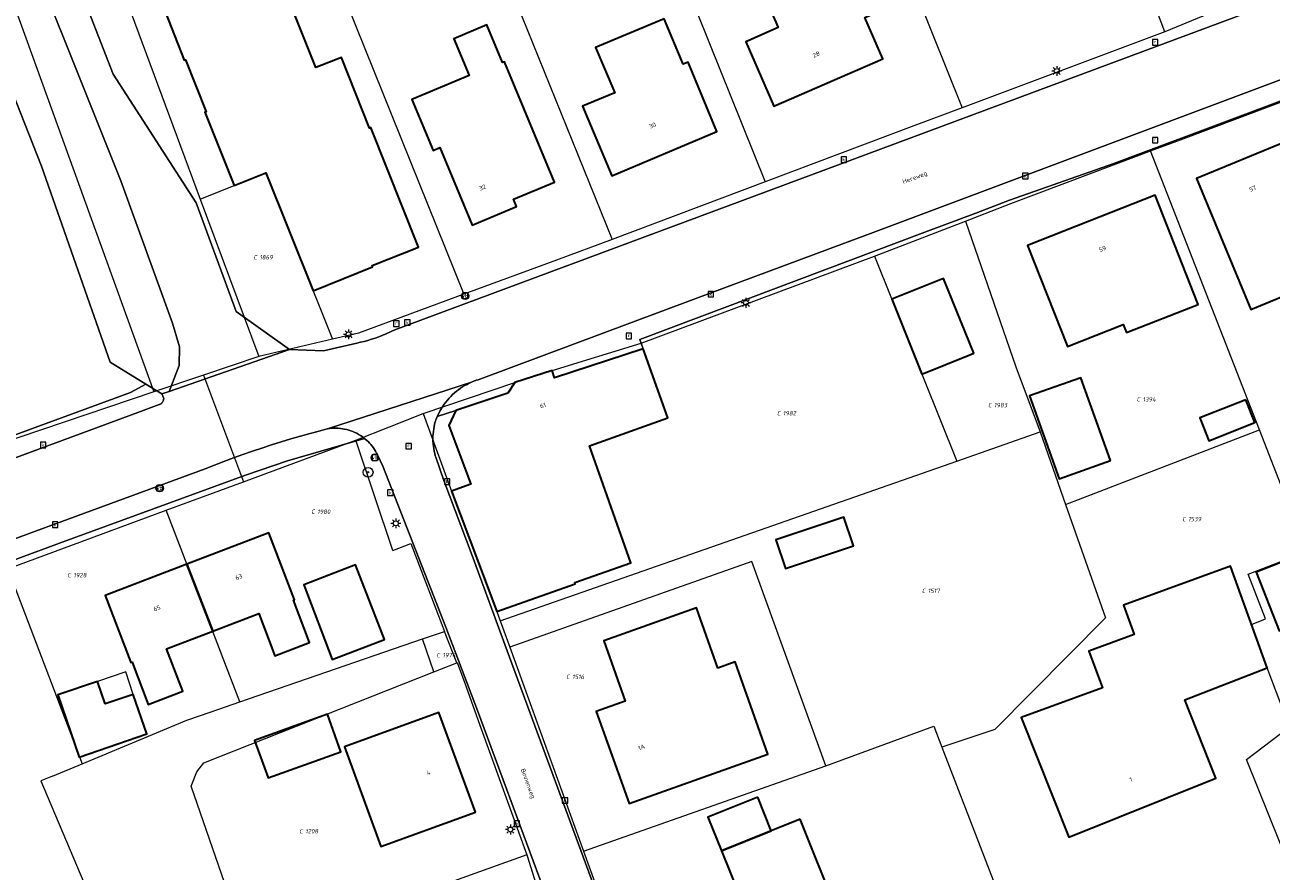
# Model space of a CAD drawing. Header units: metres. Extents: x 250001 to 257773, y 598992 to 609118.
# Tile 143 of 256: x 253031 to 253132, y 600604 to 600673. Entities that reach past the tile are written whole.
import ezdxf
from ezdxf.enums import TextEntityAlignment as Align
from ezdxf.lldxf.tags import DXFTag

# ---------------------------------------------------------------- set-up
doc = ezdxf.new("R2010")
doc.units = ezdxf.units.M
for name, color, linetype, lineweight in [('B-WE-GR-BOOM-S', 252, 'Continuous', 25), ('B-WE-GR-GROENVOORZIENING-GV', 252, 'Continuous', 18), ('B-WE-KG-GRENS_PERCEEL-G', 150, 'KG-PERCEEL', 18), ('B-WE-KG-GRENS_PERCEEL-S', 150, 'Continuous', 25), ('B-WE-KL-ET_LS_OV_LICHTMAST-S', 252, 'Continuous', 25), ('B-WE-OG-BEBOUWING-GV', 1, 'Continuous', 35), ('B-WE-OG-BEBOUWING-T18', 7, 'Continuous', 18), ('B-WE-OG-BEBOUWING_LUIFEL-GV', 1, 'Continuous', 18), ('B-WE-OG-TERREIN_ERF-GV', 7, 'Continuous', 18), ('B-WE-OG-TOPOGRAFIE-T18', 2, 'Continuous', 18), ('B-WE-RI-GWA_KOLK-S', 252, 'Continuous', 25), ('B-WE-RI-GWA_RIOOLPUT-S', 252, 'Continuous', 25), ('B-WE-VH-VERHARDING_GESLOTEN-GV', 252, 'Continuous', 18), ('B-WE-VH-VERHARDING_OPEN-GV', 252, 'Continuous', 18), ('B-WE-VW-VERKEERSTEKEN_BORD-S', 252, 'Continuous', 25), ('B-WE-VW-VERKEERSTEKEN_DRAAGCONSTRUCTIE-S', 252, 'Continuous', 25), ('X-XX-AL-REFERENTIE-G', 7, 'Continuous', 18)]:
    doc.layers.add(name, color=color, linetype=linetype, lineweight=lineweight)
doc.styles.add('NLCS-ISO', font='NLCS-ISO.ttf')
doc.styles.add('NLCS-ISO-ANNOTATIEF-T18', font='NLCS-ISO.ttf', dxfattribs={"height": 1.8})
doc.styles.get("Standard").update_dxf_attribs({"font": 'NLCS-ISO.ttf'})
tags = doc.linetypes.add('KG-PERCEEL', pattern='A,5.5,-2,["P",Standard,S=1.8,R=0,X=-0.5,Y=-0.9],-2,5.5,-2,[5,NLCS.SHX,S=0.75,R=0,X=0,Y=0],-2', length=19).pattern_tags.tags
tags[6] = DXFTag(74, 10)

# ---------------------------------------------------------------- blocks, each defined once
blk = doc.blocks.new('SKG-PERCEELNUMMER-SO')
at = {"style": 'NLCS-ISO', "oblique": 10, "flags": 1}
blk.add_attdef('GEMEENTECODE', text='', height=1.8, dxfattribs=at).set_placement((0, 2.55), align=Align.MIDDLE_CENTER)
at = {"style": 'NLCS-ISO', "oblique": 10}
blk.add_attdef('SECTIE', text='', height=1.8, dxfattribs=at).set_placement((-0.5, 0), align=Align.MIDDLE_RIGHT)
blk.add_attdef('PERCEELNUMMER', text='', height=1.8, dxfattribs=at).set_placement((0.5, 0), align=Align.MIDDLE_LEFT)
blk = doc.blocks.new('BS2021-132-Xref-KAD-20210617')
at = {"layer": 'B-WE-KG-GRENS_PERCEEL-G', "flags": 128}
for points in [[(253123.78, 600672.87), (253109.72, 600710)], [(253092.455, 600703.429), (253107.225, 600666.644)], [(253076.376, 600697.309), (253091.136, 600660.597)], [(253063.813, 600692.527), (253078.629, 600655.896)], [(253023.726, 600691.69), (253041.166, 600643.428)], [(253164.4, 600692.13), (253158.44, 600689.57), (253159.11, 600688.2), (253158.64, 600687.06), (253157.04, 600686.04), (253143.67, 600681.08), (253123.78, 600672.87)], [(253051.8, 600687.955), (253066.518, 600651.404)], [(253036.47, 600682.12), (253044.977, 600659.193)], [(253123.78, 600672.87), (253107.225, 600666.644)], [(253122.632, 600663.123), (253125.085, 600664.021), (253132.442, 600666.819), (253134.641, 600667.618)], [(253107.225, 600666.644), (253103.286, 600665.164), (253091.136, 600660.597)], [(253107.502, 600657.395), (253111.215, 600658.832), (253121.709, 600662.785), (253122.632, 600663.123)], [(253131.518, 600640.321), (253122.632, 600663.123)], [(253044.977, 600659.193), (253050.34, 600661.33), (253055.774, 600647.736)], [(253091.136, 600660.597), (253078.629, 600655.896)], [(253044.977, 600659.193), (253049.75, 600646.33)], [(253100.064, 600654.516), (253107.502, 600657.395)], [(253107.502, 600657.395), (253111.626, 600645.48), (253113.609, 600640.159)], [(253078.629, 600655.896), (253074.082, 600654.187), (253066.518, 600651.404)], [(253063.193, 600641.666), (253070.67, 600644.19), (253073.72, 600645.19), (253080.999, 600647.42), (253100.064, 600654.516)], [(253100.064, 600654.516), (253106.803, 600637.778)], [(253066.518, 600651.404), (253057.894, 600648.231), (253055.774, 600647.736)], [(253055.774, 600647.736), (253049.75, 600646.33)], [(253049.75, 600646.33), (253045.229, 600644.802)], [(253045.229, 600644.802), (253041.166, 600643.428)], [(253045.229, 600644.802), (253048.493, 600636.088)], [(253041.166, 600643.428), (253006.19, 600631.6)], [(253057.693, 600639.49), (253063.193, 600641.666)], [(253063.193, 600641.666), (253065.51, 600635.32), (253069.22, 600625.48), (253069.492, 600624.727)], [(253048.493, 600636.088), (253057.693, 600639.49)], [(253060.715, 600630.476), (253057.693, 600639.49)], [(253106.803, 600637.778), (253113.609, 600640.159)], [(253113.609, 600640.159), (253115.682, 600634.235)], [(253115.682, 600634.235), (253131.518, 600640.321)], [(253135.388, 600630.391), (253131.518, 600640.321)], [(253069.492, 600624.727), (253106.803, 600637.778)], [(253042.197, 600633.759), (253048.493, 600636.088)], [(253029.238, 600628.967), (253042.197, 600633.759)], [(253048.203, 600618.097), (253042.197, 600633.759)], [(253115.682, 600634.235), (253118.931, 600624.952), (253109.898, 600615.832), (253105.568, 600614.381)], [(253060.715, 600630.476), (253062.17, 600631.037)], [(253062.17, 600631.037), (253064.92, 600623.85)], [(253134.129, 600604.308), (253130.47, 600613.399), (253133.973, 600616.049), (253132.15, 600620.88), (253130.867, 600624.429), (253132.03, 600624.878), (253130.61, 600628.546), (253135.388, 600630.391)], [(253096.1, 600612.88), (253090.033, 600629.565), (253070.274, 600622.562)], [(253029.238, 600628.967), (253035.31, 600613.042)], [(253069.492, 600624.727), (253070.274, 600622.562)], [(253048.203, 600618.097), (253063.141, 600623.239)], [(253063.141, 600623.239), (253064.92, 600623.85)], [(253064.046, 600620.546), (253063.141, 600623.239)], [(253065.925, 600621.29), (253064.92, 600623.85)], [(253070.274, 600622.562), (253076.295, 600605.883)], [(253064.046, 600620.546), (253065.925, 600621.29)], [(253065.925, 600621.29), (253065.973, 600621.309)], [(253065.973, 600621.309), (253066.579, 600619.63)], [(253045.258, 600613.123), (253064.046, 600620.546)], [(253066.579, 600619.63), (253067.925, 600615.901)], [(253045.861, 600617.291), (253048.203, 600618.097)], [(253035.31, 600613.042), (253043.884, 600616.611), (253045.861, 600617.291)], [(253096.1, 600612.88), (253104.906, 600616.097), (253105.568, 600614.381)], [(253067.925, 600615.901), (253071.645, 600605.596)], [(253105.568, 600614.381), (253112.292, 600596.964)], [(253032.886, 600612.033), (253035.31, 600613.042)], [(253044.681, 600612.373), (253045.258, 600613.123)], [(253032.886, 600612.033), (253031.934, 600611.637), (253036.065, 600601.909), (253026.148, 600598.115)], [(253044.22, 600611.208), (253044.681, 600612.373)], [(253076.295, 600605.883), (253096.1, 600612.88)], [(253048.791, 600597.972), (253048.72, 600598.198), (253044.22, 600611.208)], [(253076.295, 600605.883), (253082.625, 600588.349), (253083.27, 600588.58)], [(253071.645, 600605.596), (253061.803, 600602.059), (253048.791, 600597.972)], [(253071.645, 600605.596), (253071.675, 600605.514), (253073.89, 600598.45)]]:
    blk.add_lwpolyline(points, dxfattribs=at)
at = {"layer": 'B-WE-KG-GRENS_PERCEEL-S', "xscale": 0.2, "yscale": 0.2, "zscale": 0.2}
for p, values in [((253049.712, 600654.43), {'PERCEELNUMMER': '1869', 'SECTIE': 'C'}), ((253109.738, 600642.35), {'PERCEELNUMMER': '1983', 'SECTIE': 'C'}), ((253121.881, 600642.816), {'PERCEELNUMMER': '1394', 'SECTIE': 'C'}), ((253092.492, 600641.687), {'PERCEELNUMMER': '1982', 'SECTIE': 'C'}), ((253054.432, 600633.638), {'PERCEELNUMMER': '1980', 'SECTIE': 'C'}), ((253125.601, 600633.036), {'PERCEELNUMMER': '1539', 'SECTIE': 'C'}), ((253034.506, 600628.452), {'PERCEELNUMMER': '1928', 'SECTIE': 'C'}), ((253104.332, 600627.167), {'PERCEELNUMMER': '1517', 'SECTIE': 'C'}), ((253064.666, 600621.915), {'PERCEELNUMMER': '1974', 'SECTIE': 'C'}), ((253075.266, 600620.142), {'PERCEELNUMMER': '1516', 'SECTIE': 'C'}), ((253053.459, 600607.522), {'PERCEELNUMMER': '1208', 'SECTIE': 'C'})]:
    blk.add_blockref('SKG-PERCEELNUMMER-SO', p, dxfattribs=at).add_auto_attribs(values)
blk = doc.blocks.new('SIE-WEG_VERKEERSBORD-SO')
at = {"color": 0, "linetype": 'ByBlock', "lineweight": 18}
blk.add_lwpolyline([(-1.125, -1.125), (1.125, -1.125), (1.125, 1.125), (-1.125, 1.125)], close=True, dxfattribs=at)
at = {"color": 0, "linetype": 'ByBlock', "lineweight": 18, "style": 'NLCS-ISO'}
blk.add_text('vb', height=1.5, dxfattribs=at).set_placement((0, 0), align=Align.MIDDLE_CENTER)
blk = doc.blocks.new('SIE-WEG_PAAL_VERKEERSBORD-SO')
at = {"color": 0, "linetype": 'ByBlock', "lineweight": 18}
blk.add_circle((0, 0), 1.5, dxfattribs=at)
at = {"color": 0, "linetype": 'ByBlock', "lineweight": 18, "style": 'NLCS-ISO'}
blk.add_text('vb', height=1.5, dxfattribs=at).set_placement((0, 0.13), align=Align.MIDDLE_CENTER)
blk = doc.blocks.new('SKL-ET_OV_LICHTMAST-SO')
at = {"color": 0, "linetype": 'ByBlock', "lineweight": 18}
for points in [[(-1.25, 0), (-2, 0)], [(-1.41, 1.41), (-0.88, 0.88)], [(0, 2), (0, 1.25)], [(0.88, 0.88), (1.41, 1.41)], [(2, 0), (1.25, 0)], [(-1.41, -1.41), (-0.88, -0.88)], [(0, -1.25), (0, -2)], [(0.88, -0.88), (1.41, -1.41)]]:
    blk.add_lwpolyline(points, dxfattribs=at)
blk.add_circle((0, 0), 1, dxfattribs=at)
blk = doc.blocks.new('SRI-KOLK-SO')
at = {"color": 0, "linetype": 'ByBlock', "lineweight": 18}
blk.add_lwpolyline([(-1.125, -1.125), (1.125, -1.125), (1.125, 1.125), (-1.125, 1.125)], close=True, dxfattribs=at)
at = {"color": 0, "linetype": 'ByBlock', "lineweight": 18, "style": 'NLCS-ISO'}
blk.add_text('k', height=1.5, dxfattribs=at).set_placement((0, 0), align=Align.MIDDLE_CENTER)
blk = doc.blocks.new('SRI-PUT_INSPECTIEPUT_RIOOLPUT-SO')
at = {"color": 0, "linetype": 'ByBlock', "lineweight": 18}
blk.add_lwpolyline([(-1.12, -1.12), (1.12, -1.12), (1.12, 1.12), (-1.12, 1.12)], close=True, dxfattribs=at)
at = {"color": 0, "linetype": 'ByBlock', "lineweight": 18, "style": 'NLCS-ISO'}
blk.add_text('r', height=1.5, dxfattribs=at).set_placement((0, 0.28), align=Align.MIDDLE_CENTER)
blk = doc.blocks.new('SGR-BOOM_01-SO')
at = {"linetype": 'ByBlock', "lineweight": 18}
h = blk.add_hatch(color=0, dxfattribs=at)
h.dxf.hatch_style = 1
edge = h.paths.add_edge_path()
edge.add_arc((0, 0), 0.25, 0, 360)
at = {"color": 0, "linetype": 'ByBlock', "lineweight": 18}
for radius in [2, 0.25]:
    blk.add_circle((0, 0), radius, dxfattribs=at)
blk = doc.blocks.new('BS2021-132-Xref-BGT-GRIJS-20210617-aangepast')
at = {"layer": 'B-WE-GR-GROENVOORZIENING-GV', "flags": 128}
blk.add_lwpolyline([(253027.825, 600687.137), (253018.187, 600713.624), (253012.305, 600711.858), (253032.006, 600661.884), (253037.614, 600645.854), (253040.519, 600644.074), (253041.844, 600643.261), (253042.431, 600643.467), (253043.25, 600645.579), (253043.279, 600647.119), (253042.69, 600649.059), (253038.489, 600660.689), (253033.839, 600672.25)], close=True, dxfattribs=at)
at = {"layer": 'B-WE-OG-BEBOUWING-GV', "flags": 128}
for points in [[(253102.227, 600675.301), (253099.024, 600682.661), (253095.991, 600681.341), (253096.081, 600681.135), (253089.91, 600678.449), (253092.19, 600673.199), (253089.549, 600672.05), (253091.839, 600666.79), (253100.76, 600670.65), (253099.291, 600674.024)], [(253052.57, 600674.239), (253050.769, 600678.77), (253041.82, 600675.199), (253043.66, 600670.54), (253043.769, 600670.579), (253045.45, 600666.329), (253045.35, 600666.29), (253047.73, 600660.29), (253050.339, 600661.329), (253054.19, 600651.699), (253059.049, 600653.66), (253059.01, 600653.77), (253062.799, 600655.26), (253058.899, 600665.03), (253058.799, 600664.989), (253056.5, 600670.76), (253054.42, 600669.93), (253052.679, 600674.29)], [(253069.668, 600670.345), (253068.385, 600673.418), (253065.691, 600672.292), (253066.948, 600669.282), (253062.26, 600667.339), (253064, 600663.16), (253064.559, 600663.39), (253067.179, 600657.069), (253070.809, 600658.589), (253070.57, 600659.18), (253073.92, 600660.579), (253069.832, 600670.413)], [(253084.44, 600670.209), (253082.88, 600673.93), (253077.279, 600671.589), (253078.839, 600667.88), (253076.22, 600666.79), (253078.6, 600661.099), (253087.19, 600664.709), (253084.829, 600670.369)], [(253138.07, 600653.15), (253133.66, 600663.859), (253126.39, 600660.859), (253130.809, 600650.15)], [(253126.52, 600650.58), (253123, 600659.51), (253118.52, 600657.744), (253112.57, 600655.4), (253115.83, 600647.14), (253120.39, 600648.94), (253120.66, 600648.27)], [(253108.179, 600646.599), (253105.72, 600652.709), (253101.48, 600651), (253103.94, 600644.89), (253107.863, 600646.471)], [(253083.179, 600641.3), (253081.17, 600646.94), (253073.92, 600644.57), (253073.72, 600645.19), (253070.67, 600644.19), (253070.1, 600643.33), (253065.85, 600641.92), (253065.28, 600640.67), (253067.07, 600635.9), (253065.51, 600635.32), (253069.22, 600625.48), (253075.6, 600627.74), (253075.57, 600627.84), (253080.17, 600629.47), (253076.779, 600639.02)], [(253119.343, 600637.82), (253116.941, 600644.587), (253112.744, 600643.097), (253115.146, 600636.33)], [(253130.425, 600642.783), (253126.649, 600641.3), (253127.394, 600639.423), (253131.15, 600640.935)], [(253098.354, 600630.836), (253097.57, 600633.195), (253092.008, 600631.347), (253092.792, 600628.988)], [(253052.679, 600626.439), (253050.57, 600631.92), (253043.885, 600629.36), (253045.99, 600623.875), (253049.76, 600625.319), (253051.079, 600621.859), (253053.91, 600622.939), (253052.579, 600626.4)], [(253045.99, 600623.875), (253043.885, 600629.36), (253037.2, 600626.8), (253039.309, 600621.31), (253039.399, 600621.349), (253040.72, 600617.89), (253043.549, 600618.969), (253042.22, 600622.43)], [(253060.015, 600623.188), (253057.66, 600629.3), (253053.429, 600627.67), (253055.755, 600621.546)], [(253132.149, 600620.88), (253129.149, 600629.18), (253120.42, 600625.989), (253121.29, 600623.599), (253117.589, 600622.25), (253118.69, 600619.239), (253112.04, 600616.81), (253115.959, 600607.03), (253127.959, 600611.849), (253125.44, 600618.25)], [(253136.74, 600625.302), (253134.886, 600630.1), (253131.27, 600628.703), (253133.124, 600623.905)], [(253087.26, 600620.859), (253085.51, 600625.77), (253077.94, 600623.079), (253079.7, 600618.16), (253077.329, 600617.31), (253080.019, 600609.78), (253091.359, 600613.81), (253088.67, 600621.359)], [(253037.196, 600617.927), (253036.574, 600619.757), (253033.343, 600618.658), (253035.067, 600613.588), (253040.602, 600615.47), (253039.501, 600618.711)], [(253056.46, 600614.01), (253055.356, 600617.085), (253049.41, 600614.949), (253050.514, 600611.874)], [(253067.45, 600609.089), (253064.47, 600617.239), (253056.75, 600614.43), (253059.72, 600606.27)], [(253090.529, 600610.314), (253086.452, 600608.678), (253087.559, 600605.92), (253091.636, 600607.556)], [(253093.989, 600608.5), (253091.636, 600607.556), (253087.559, 600605.92), (253090.57, 600598.479), (253096.959, 600601.099)]]:
    blk.add_lwpolyline(points, close=True, dxfattribs=at)
at = {"layer": 'B-WE-OG-BEBOUWING_LUIFEL-GV', "flags": 128}
blk.add_lwpolyline([(253038.879, 600620.541), (253036.574, 600619.757), (253037.196, 600617.927), (253039.501, 600618.711)], close=True, dxfattribs=at)
at = {"layer": 'B-WE-OG-TERREIN_ERF-GV', "flags": 128}
for points in [[(253030.664, 600687.883), (253037.867, 600669.398), (253044.645, 600658.887), (253047.895, 600650.004), (253052.275, 600646.9), (253055.038, 600646.789), (253057.754, 600647.416), (253057.763, 600647.418), (253058.069, 600647.485), (253058.374, 600647.56), (253058.677, 600647.642), (253058.978, 600647.732), (253059.276, 600647.83), (253059.572, 600647.935), (253060.224, 600648.199), (253060.862, 600648.5), (253101.737, 600663.712), (253142.48, 600678.897)], [(252988.316, 600677.925), (252990.647, 600671.638), (252991.495, 600669.351), (252963.368, 600659.218), (252946.181, 600652.711), (252934.461, 600647.535), (252933.582, 600619.051), (252934.462, 600605.353), (252938.223, 600606.492), (252947.136, 600609.354), (252950.907, 600610.634), (252955.336, 600612.236), (252959.371, 600613.724), (252987.436, 600624.123), (253000, 600628.822), (253008.506, 600632.003), (253024.92, 600638.094), (253028.558, 600639.452), (253028.82, 600639.55), (253039.262, 600643.381), (253040.519, 600644.074), (253037.614, 600645.854), (253032.006, 600661.884), (253012.305, 600711.858)], [(253140.483, 600669.923), (253119.619, 600662.099), (253111.112, 600659.089), (253108.354, 600658.047), (253104.18, 600656.47), (253085.75, 600649.54), (253080.894, 600647.714), (253081.17, 600646.94), (253083.179, 600641.3), (253076.779, 600639.02), (253080.17, 600629.47), (253075.57, 600627.84), (253075.6, 600627.74), (253069.22, 600625.48), (253065.51, 600635.32), (253067.07, 600635.9), (253065.28, 600640.67), (253065.85, 600641.92), (253064.337, 600641.406), (253064.308, 600641.339), (253064.233, 600641.146), (253064.185, 600641.025), (253064.176, 600640.996), (253064.125, 600640.8), (253064.081, 600640.603), (253064.046, 600640.404), (253064.018, 600640.204), (253063.998, 600640.003), (253063.987, 600639.802), (253063.983, 600639.6), (253063.987, 600639.398), (253063.999, 600639.196), (253064.019, 600638.995), (253064.048, 600638.795), (253064.084, 600638.596), (253064.128, 600638.399), (253064.179, 600638.204), (253064.21, 600638.1), (253064.88, 600636.2), (253067.19, 600630.06), (253070.05, 600622.27), (253077.1, 600603.15)], [(253074.542, 600598.69), (253067.619, 600617.379), (253065.04, 600624.189), (253059.88, 600637.349), (253059.449, 600638.28), (253059.377, 600638.431), (253059.299, 600638.578), (253059.213, 600638.721), (253059.12, 600638.859), (253059.021, 600638.994), (253058.916, 600639.123), (253058.804, 600639.247), (253058.687, 600639.365), (253058.616, 600639.432), (253058.392, 600639.628), (253052.091, 600637.808), (253048.667, 600636.637), (253033.467, 600631.074), (253013.531, 600623.686)]]:
    blk.add_lwpolyline(points, dxfattribs=at)
for points in [[(253102.227, 600675.301), (253099.291, 600674.024), (253100.76, 600670.65), (253091.839, 600666.79), (253089.549, 600672.05), (253092.19, 600673.199), (253089.91, 600678.449), (253096.081, 600681.135), (253095.991, 600681.341), (253099.024, 600682.661)], [(253058.799, 600664.989), (253058.899, 600665.03), (253062.799, 600655.26), (253059.01, 600653.77), (253059.049, 600653.66), (253054.19, 600651.699), (253050.339, 600661.329), (253047.73, 600660.29), (253045.35, 600666.29), (253045.45, 600666.329), (253043.769, 600670.579), (253043.66, 600670.54), (253041.82, 600675.199), (253050.769, 600678.77), (253052.57, 600674.239), (253052.679, 600674.29), (253054.42, 600669.93), (253056.5, 600670.76)], [(253069.668, 600670.345), (253069.832, 600670.413), (253073.92, 600660.579), (253070.57, 600659.18), (253070.809, 600658.589), (253067.179, 600657.069), (253064.559, 600663.39), (253064, 600663.16), (253062.26, 600667.339), (253066.948, 600669.282), (253065.691, 600672.292), (253068.385, 600673.418)], [(253084.829, 600670.369), (253087.19, 600664.709), (253078.6, 600661.099), (253076.22, 600666.79), (253078.839, 600667.88), (253077.279, 600671.589), (253082.88, 600673.93), (253084.44, 600670.209)], [(253138.07, 600653.15), (253130.809, 600650.15), (253126.39, 600660.859), (253133.66, 600663.859)], [(253120.66, 600648.27), (253120.39, 600648.94), (253115.83, 600647.14), (253112.57, 600655.4), (253118.52, 600657.744), (253123, 600659.51), (253126.52, 600650.58)], [(253108.179, 600646.599), (253107.863, 600646.471), (253103.94, 600644.89), (253101.48, 600651), (253105.72, 600652.709)], [(253115.146, 600636.33), (253112.744, 600643.097), (253116.941, 600644.587), (253119.343, 600637.82)], [(253131.15, 600640.935), (253127.394, 600639.423), (253126.649, 600641.3), (253130.425, 600642.783)], [(253092.792, 600628.988), (253092.008, 600631.347), (253097.57, 600633.195), (253098.354, 600630.836)], [(253039.399, 600621.349), (253039.309, 600621.31), (253037.2, 600626.8), (253050.57, 600631.92), (253052.679, 600626.439), (253052.579, 600626.4), (253053.91, 600622.939), (253051.079, 600621.859), (253049.76, 600625.319), (253045.99, 600623.875), (253042.22, 600622.43), (253043.549, 600618.969), (253040.72, 600617.89)], [(253053.429, 600627.67), (253057.66, 600629.3), (253060.015, 600623.188), (253055.755, 600621.546)], [(253132.149, 600620.88), (253125.44, 600618.25), (253127.959, 600611.849), (253115.959, 600607.03), (253112.04, 600616.81), (253118.69, 600619.239), (253117.589, 600622.25), (253121.29, 600623.599), (253120.42, 600625.989), (253129.149, 600629.18)], [(253134.886, 600630.1), (253136.74, 600625.302), (253133.124, 600623.905), (253131.27, 600628.703)], [(253091.359, 600613.81), (253080.019, 600609.78), (253077.329, 600617.31), (253079.7, 600618.16), (253077.94, 600623.079), (253085.51, 600625.77), (253087.26, 600620.859), (253088.67, 600621.359)], [(253035.067, 600613.588), (253033.343, 600618.658), (253036.574, 600619.757), (253037.196, 600617.927), (253039.501, 600618.711), (253040.602, 600615.47)], [(253049.41, 600614.949), (253055.356, 600617.085), (253056.46, 600614.01), (253050.514, 600611.874)], [(253056.75, 600614.43), (253064.47, 600617.239), (253067.45, 600609.089), (253059.72, 600606.27)], [(253096.959, 600601.099), (253090.57, 600598.479), (253087.559, 600605.92), (253086.452, 600608.678), (253090.529, 600610.314), (253091.636, 600607.556), (253093.989, 600608.5)]]:
    blk.add_lwpolyline(points, close=True, dxfattribs=at)
at = {"layer": 'B-WE-VH-VERHARDING_GESLOTEN-GV', "flags": 128}
blk.add_lwpolyline([(253000, 600771.872), (252999.581, 600773.034), (252996.884, 600771.824), (252998.69, 600766.939), (253000, 600763.396), (253010.66, 600734.308), (253015.894, 600719.924), (253018.187, 600713.624), (253027.825, 600687.137), (253033.839, 600672.25), (253038.489, 600660.689), (253042.69, 600649.059), (253043.279, 600647.119), (253043.25, 600645.579), (253042.431, 600643.467), (253052.275, 600646.9), (253047.895, 600650.004), (253044.645, 600658.887), (253037.867, 600669.398), (253030.664, 600687.883), (253030.555, 600688.165), (253013.399, 600735.309)], close=True, dxfattribs=at)
for points in [[(253142.48, 600678.897), (253101.737, 600663.712), (253060.862, 600648.5), (253060.224, 600648.199), (253059.572, 600647.935), (253059.276, 600647.83), (253058.978, 600647.732), (253058.677, 600647.642), (253058.374, 600647.56), (253058.069, 600647.485), (253057.763, 600647.418), (253057.754, 600647.416), (253055.038, 600646.789), (253052.275, 600646.9), (253042.431, 600643.467), (253041.844, 600643.261), (253041.982, 600642.887), (253041.978, 600642.823), (253041.966, 600642.759), (253041.946, 600642.698), (253041.919, 600642.639), (253041.885, 600642.585), (253041.844, 600642.535), (253041.797, 600642.49), (253041.746, 600642.452), (253041.69, 600642.42), (253041.63, 600642.396), (253041.613, 600642.39), (253039.866, 600641.742), (253029.198, 600637.788)], [(253000, 600620.363), (253030.982, 600631.869), (253045.361, 600637.153), (253046.13, 600637.453), (253046.902, 600637.746), (253047.676, 600638.031), (253048.454, 600638.309), (253049.234, 600638.58), (253050.016, 600638.842), (253050.802, 600639.097), (253051.589, 600639.345), (253052.379, 600639.585), (253053.171, 600639.817), (253053.966, 600640.041), (253054.762, 600640.258), (253055.332, 600640.408), (253055.38, 600640.416), (253067.144, 600644.226), (253067.336, 600644.305), (253067.531, 600644.376), (253067.68, 600644.425), (253085.241, 600650.972), (253100.179, 600656.541), (253135.055, 600669.609)], [(253077.1, 600603.15), (253070.05, 600622.27), (253067.19, 600630.06), (253064.88, 600636.2), (253064.21, 600638.1), (253064.179, 600638.204), (253064.128, 600638.399), (253064.084, 600638.596), (253064.048, 600638.795), (253064.019, 600638.995), (253063.999, 600639.196), (253063.987, 600639.398), (253063.983, 600639.6), (253063.987, 600639.802), (253063.998, 600640.003), (253064.018, 600640.204), (253064.046, 600640.404), (253064.081, 600640.603), (253064.125, 600640.8), (253064.176, 600640.996), (253064.185, 600641.025), (253064.233, 600641.146), (253064.308, 600641.339), (253064.337, 600641.406), (253064.391, 600641.53), (253064.481, 600641.716), (253064.578, 600641.9), (253064.682, 600642.079), (253064.793, 600642.254), (253064.911, 600642.425), (253065.035, 600642.591), (253065.166, 600642.753), (253065.302, 600642.909), (253065.444, 600643.06), (253065.593, 600643.205), (253065.746, 600643.344), (253065.905, 600643.477), (253066.069, 600643.604), (253066.238, 600643.725), (253066.411, 600643.839), (253066.589, 600643.946), (253066.77, 600644.047), (253066.956, 600644.14), (253067.144, 600644.226), (253055.38, 600640.416), (253055.553, 600640.441), (253055.726, 600640.458), (253055.901, 600640.466), (253056.075, 600640.467), (253056.25, 600640.46), (253056.424, 600640.445), (253056.597, 600640.422), (253056.768, 600640.391), (253056.938, 600640.352), (253057.106, 600640.306), (253057.272, 600640.251), (253057.436, 600640.19), (253057.596, 600640.12), (253057.753, 600640.044), (253057.906, 600639.96), (253058.055, 600639.87), (253058.2, 600639.773), (253058.34, 600639.669), (253058.392, 600639.628), (253058.616, 600639.432), (253058.687, 600639.365), (253058.804, 600639.247), (253058.916, 600639.123), (253059.021, 600638.994), (253059.12, 600638.859), (253059.213, 600638.721), (253059.299, 600638.578), (253059.377, 600638.431), (253059.449, 600638.28), (253059.88, 600637.349), (253065.04, 600624.189), (253067.619, 600617.379), (253074.542, 600598.69)]]:
    blk.add_lwpolyline(points, dxfattribs=at)
at = {"layer": 'B-WE-VH-VERHARDING_OPEN-GV', "flags": 128}
for points in [[(253135.055, 600669.609), (253100.179, 600656.541), (253085.241, 600650.972), (253067.68, 600644.425), (253067.531, 600644.376), (253067.336, 600644.305), (253067.144, 600644.226), (253066.956, 600644.14), (253066.77, 600644.047), (253066.589, 600643.946), (253066.411, 600643.839), (253066.238, 600643.725), (253066.069, 600643.604), (253065.905, 600643.477), (253065.746, 600643.344), (253065.593, 600643.205), (253065.444, 600643.06), (253065.302, 600642.909), (253065.166, 600642.753), (253065.035, 600642.591), (253064.911, 600642.425), (253064.793, 600642.254), (253064.682, 600642.079), (253064.578, 600641.9), (253064.481, 600641.716), (253064.391, 600641.53), (253064.337, 600641.406), (253065.85, 600641.92), (253070.1, 600643.33), (253070.67, 600644.19), (253073.72, 600645.19), (253073.92, 600644.57), (253081.17, 600646.94), (253080.894, 600647.714), (253085.75, 600649.54), (253104.18, 600656.47), (253108.354, 600658.047), (253111.112, 600659.089), (253119.619, 600662.099), (253140.483, 600669.923)], [(253013.531, 600623.686), (253033.467, 600631.074), (253048.667, 600636.637), (253052.091, 600637.808), (253058.392, 600639.628), (253058.34, 600639.669), (253058.2, 600639.773), (253058.055, 600639.87), (253057.906, 600639.96), (253057.753, 600640.044), (253057.596, 600640.12), (253057.436, 600640.19), (253057.272, 600640.251), (253057.106, 600640.306), (253056.938, 600640.352), (253056.768, 600640.391), (253056.597, 600640.422), (253056.424, 600640.445), (253056.25, 600640.46), (253056.075, 600640.467), (253055.901, 600640.466), (253055.726, 600640.458), (253055.553, 600640.441), (253055.38, 600640.416), (253055.332, 600640.408), (253054.762, 600640.258), (253053.966, 600640.041), (253053.171, 600639.817), (253052.379, 600639.585), (253051.589, 600639.345), (253050.802, 600639.097), (253050.016, 600638.842), (253049.234, 600638.58), (253048.454, 600638.309), (253047.676, 600638.031), (253046.902, 600637.746), (253046.13, 600637.453), (253045.361, 600637.153), (253030.982, 600631.869), (253000, 600620.363)]]:
    blk.add_lwpolyline(points, dxfattribs=at)
blk.add_lwpolyline([(253041.844, 600643.261), (253040.519, 600644.074), (253039.262, 600643.381), (253028.82, 600639.55), (253028.558, 600639.452), (253029.198, 600637.788), (253039.866, 600641.742), (253041.613, 600642.39), (253041.63, 600642.396), (253041.69, 600642.42), (253041.746, 600642.452), (253041.797, 600642.49), (253041.844, 600642.535), (253041.885, 600642.585), (253041.919, 600642.639), (253041.946, 600642.698), (253041.966, 600642.759), (253041.978, 600642.823), (253041.982, 600642.887)], close=True, dxfattribs=at)
at = {"layer": 'B-WE-GR-BOOM-S', "xscale": 0.2, "yscale": 0.2, "zscale": 0.2}
blk.add_blockref('SGR-BOOM_01-SO', (253058.69, 600636.86), dxfattribs=at)
at = {"layer": 'B-WE-KL-ET_LS_OV_LICHTMAST-S', "xscale": 0.2, "yscale": 0.2, "zscale": 0.2}
for p in [(253114.962, 600669.654), (253089.563, 600650.707), (253057.088, 600648.126), (253060.958, 600632.682), (253070.313, 600607.66)]:
    blk.add_blockref('SKL-ET_OV_LICHTMAST-SO', p, dxfattribs=at)
at = {"layer": 'B-WE-RI-GWA_KOLK-S', "xscale": 0.2, "yscale": 0.2, "zscale": 0.2}
for p in [(253097.56, 600662.41), (253112.4, 600661.07), (253086.69, 600651.42), (253061.89, 600649.1), (253032.14, 600639.09), (253065.15, 600636.09), (253060.5, 600635.19), (253033.11, 600632.58), (253074.78, 600610.03), (253070.84, 600608.14)]:
    blk.add_blockref('SRI-KOLK-SO', p, dxfattribs=at)
at = {"layer": 'B-WE-RI-GWA_RIOOLPUT-S', "xscale": 0.2, "yscale": 0.2, "zscale": 0.2}
for p in [(253123, 600672), (253123, 600664), (253061, 600649), (253080, 600648), (253062, 600639)]:
    blk.add_blockref('SRI-PUT_INSPECTIEPUT_RIOOLPUT-SO', p, dxfattribs=at)
at = {"layer": 'B-WE-VW-VERKEERSTEKEN_BORD-S', "xscale": 0.2, "yscale": 0.2, "zscale": 0.2}
for p in [(253066.614, 600651.274), (253059.24, 600638.06), (253041.655, 600635.561)]:
    blk.add_blockref('SIE-WEG_VERKEERSBORD-SO', p, dxfattribs=at)
at = {"layer": 'B-WE-VW-VERKEERSTEKEN_DRAAGCONSTRUCTIE-S', "xscale": 0.2, "yscale": 0.2, "zscale": 0.2}
for p in [(253066.614, 600651.274), (253059.24, 600638.06), (253041.655, 600635.561)]:
    blk.add_blockref('SIE-WEG_PAAL_VERKEERSBORD-SO', p, dxfattribs=at)
at = {"layer": 'B-WE-OG-BEBOUWING-T18', "style": 'NLCS-ISO-ANNOTATIEF-T18'}
for s, rotation, p in [('28', 23.4, (253095.307, 600671.014)), ('30', 22.8, (253081.926, 600665.209)), ('32', 22.7, (253068.028, 600660.135)), ('57', 22.4, (253130.979, 600660.048)), ('59', 21.5, (253118.702, 600655.129)), ('61', 18.2, (253072.974, 600642.314)), ('63', 21, (253048.122, 600628.305)), ('65', 21, (253041.437, 600625.745)), ('1A', 19.7, (253081.028, 600614.386)), ('4', 20.1, (253063.612, 600612.305)), ('1', 21.9, (253121.027, 600611.759))]:
    blk.add_text(s, height=0.36, rotation=rotation, dxfattribs=at).set_placement(p, align=Align.MIDDLE)
at = {"layer": 'B-WE-OG-TOPOGRAFIE-T18', "style": 'NLCS-ISO-ANNOTATIEF-T18'}
for s, rotation, p in [('Hereweg', 20.7, (253103.378, 600660.912)), ('Binnenweg', 290.2, (253071.713, 600611.402))]:
    blk.add_text(s, height=0.36, rotation=rotation, dxfattribs=at).set_placement(p, align=Align.MIDDLE)

msp = doc.modelspace()

# ---------------------------------------------------------------- block references
at = {"layer": 'X-XX-AL-REFERENTIE-G'}
for name in ['BS2021-132-Xref-BGT-GRIJS-20210617-aangepast', 'BS2021-132-Xref-KAD-20210617']:
    msp.add_blockref(name, (0, 0), dxfattribs=at)

doc.saveas('drawing.dxf')
